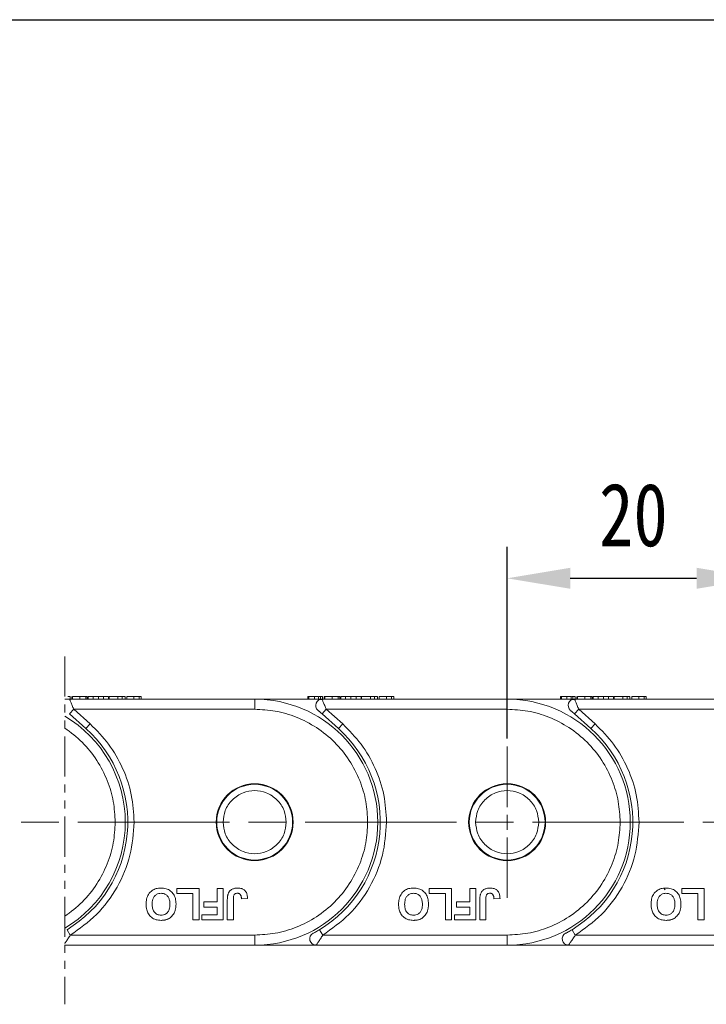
# Model space of a CAD drawing. Header units: millimetres. Extents: x 3075 to 3577, y -362 to -10.
# Tile 16 of 30: x 3411 to 3465, y -214 to -136. Entities that reach past the tile are written whole.
import ezdxf

# ---------------------------------------------------------------- set-up
doc = ezdxf.new("R2010")
doc.units = ezdxf.units.MM
for name, pattern in [('ACAD_ISO08W100', [36, 24, -3, 6, -3]), ('CENTER', [0.6, 0.375, -0.075, 0.075, -0.075]), ('PHANTOM2', [31.75, 15.875, -3.175, 3.175, -3.175, 3.175, -3.175])]:
    doc.linetypes.add(name, pattern=pattern)
doc.layers.add('中心线', color=1, linetype='CENTER', lineweight=25)
doc.styles.get("Standard").update_dxf_attribs({"font": '仿宋_GB2312.ttf', "width": 0.8})
doc.dimstyles.new('ISO-15', dxfattribs={"dimtxt": 5, "dimasz": 5, "dimexe": 2.5, "dimexo": 0.625, "dimgap": 2.5, "dimtad": 1, "dimdsep": 46, "dimtxsty": 'Standard', "dimcen": 2.5, "dimadec": 0, "dimazin": 0, "dimtfac": 1, "dimtmove": 0, "dimatfit": 3, "dimfxl": 0, "dimarcsym": 0})

# ---------------------------------------------------------------- blocks, each defined once
blk = doc.blocks.new('*D218')
at = {"color": 0, "lineweight": -2}
for p, q in [((3366.575, -135.947), (3538.716, -135.947)), ((3536.216, -140.947), (3536.216, -204.302)), ((3499.915, -209.302), (3538.716, -209.302))]:
    blk.add_line(p, q, dxfattribs=at)
at = {"color": 0, "lineweight": 9}
for points in [[(3535.383, -140.947), (3537.049, -140.947), (3536.216, -135.947)], [(3535.383, -204.302), (3537.049, -204.302), (3536.216, -209.302)]]:
    blk.add_solid(points, dxfattribs=at)
at = {"layer": 'Defpoints', "color": 0, "lineweight": 9}
for p in [(3365.95, -135.947), (3499.29, -209.302), (3536.216, -209.302)]:
    blk.add_point(p, dxfattribs=at)
at = {"color": 0, "lineweight": 9, "insert": (3531.216, -172.625), "char_height": 5, "attachment_point": 5, "rotation": 90}
blk.add_mtext('2R+19.5', dxfattribs=at)
blk = doc.blocks.new('*D220')
at = {"color": 0, "lineweight": -2}
for p, q in [((3449.29, -192.917), (3449.29, -177.721)), ((3469.29, -192.917), (3469.29, -177.721)), ((3454.29, -180.221), (3464.29, -180.221))]:
    blk.add_line(p, q, dxfattribs=at)
at = {"color": 0, "lineweight": 9}
for points in [[(3454.29, -179.387), (3454.29, -181.054), (3449.29, -180.221)], [(3464.29, -179.387), (3464.29, -181.054), (3469.29, -180.221)]]:
    blk.add_solid(points, dxfattribs=at)
at = {"layer": 'Defpoints', "color": 0, "lineweight": 9}
for p in [(3469.29, -180.221), (3449.29, -193.542), (3469.29, -193.542)]:
    blk.add_point(p, dxfattribs=at)
at = {"color": 0, "lineweight": 9, "insert": (3459.29, -175.221), "char_height": 5, "attachment_point": 5}
blk.add_mtext('20', dxfattribs=at)

msp = doc.modelspace()

# ---------------------------------------------------------------- linework, layer by layer
at = {"color": 3, "linetype": 'PHANTOM2', "lineweight": 9, "ltscale": 0.2}
msp.add_line((3414.24, -186.414), (3414.24, -213.988), dxfattribs=at)
at = {"color": 7, "linetype": 'Continuous', "lineweight": 15}
for p, q in [((3414.667, -189.802), (3414.667, -189.602)), ((3414.801, -189.602), (3414.801, -189.802)), ((3414.816, -189.602), (3414.801, -189.602)), ((3414.853, -189.602), (3414.853, -189.802)), ((3415.431, -189.602), (3415.431, -189.802)), ((3415.906, -189.802), (3415.906, -189.602)), ((3416.032, -189.602), (3416.032, -189.802)), ((3416.058, -189.602), (3416.053, -189.602)), ((3416.058, -189.602), (3416.058, -189.802)), ((3416.103, -189.602), (3416.103, -189.802)), ((3416.494, -189.602), (3416.103, -189.602)), ((3416.494, -189.602), (3416.494, -189.802)), ((3416.91, -189.602), (3416.494, -189.602)), ((3416.91, -189.802), (3416.91, -189.602)), ((3417.326, -189.602), (3416.91, -189.602)), ((3417.326, -189.602), (3417.326, -189.802)), ((3417.718, -189.602), (3417.326, -189.602)), ((3417.718, -189.602), (3417.718, -189.802)), ((3417.763, -189.602), (3417.763, -189.802)), ((3418.455, -189.602), (3417.763, -189.602)), ((3418.455, -189.602), (3418.455, -189.802)), ((3418.788, -189.602), (3418.455, -189.602)), ((3418.788, -189.602), (3418.788, -189.802)), ((3419.019, -189.602), (3418.788, -189.602)), ((3419.019, -189.602), (3419.019, -189.802)), ((3419.154, -189.802), (3419.154, -189.602)), ((3419.731, -189.602), (3419.731, -189.802)), ((3420.133, -189.602), (3420.133, -189.802)), ((3420.308, -189.602), (3420.308, -189.802)), ((3433.513, -189.602), (3433.513, -189.802)), ((3433.59, -189.602), (3433.59, -189.802)), ((3434.359, -189.602), (3434.026, -189.602)), ((3434.026, -189.602), (3434.026, -189.802)), ((3434.359, -189.602), (3434.359, -189.802)), ((3434.492, -189.602), (3434.492, -189.802)), ((3434.667, -189.802), (3434.667, -189.602)), ((3434.801, -189.602), (3434.801, -189.802)), ((3434.816, -189.602), (3434.801, -189.602)), ((3434.853, -189.602), (3434.853, -189.802)), ((3435.431, -189.602), (3435.431, -189.802)), ((3435.906, -189.802), (3435.906, -189.602)), ((3436.032, -189.602), (3436.032, -189.802)), ((3436.058, -189.602), (3436.053, -189.602)), ((3436.058, -189.602), (3436.058, -189.802)), ((3436.103, -189.602), (3436.103, -189.802)), ((3436.494, -189.602), (3436.103, -189.602)), ((3436.494, -189.602), (3436.494, -189.802)), ((3436.91, -189.602), (3436.494, -189.602)), ((3436.91, -189.802), (3436.91, -189.602)), ((3437.326, -189.602), (3436.91, -189.602)), ((3437.326, -189.602), (3437.326, -189.802)), ((3437.718, -189.602), (3437.326, -189.602)), ((3437.718, -189.602), (3437.718, -189.802)), ((3437.763, -189.602), (3437.763, -189.802)), ((3438.455, -189.602), (3437.763, -189.602)), ((3438.455, -189.602), (3438.455, -189.802)), ((3438.788, -189.602), (3438.455, -189.602)), ((3438.788, -189.602), (3438.788, -189.802)), ((3439.019, -189.602), (3438.788, -189.602)), ((3439.019, -189.602), (3439.019, -189.802)), ((3439.154, -189.802), (3439.154, -189.602)), ((3439.731, -189.602), (3439.731, -189.802)), ((3440.133, -189.602), (3440.133, -189.802)), ((3440.308, -189.602), (3440.308, -189.802)), ((3453.513, -189.602), (3453.513, -189.802)), ((3453.59, -189.602), (3453.59, -189.802)), ((3454.026, -189.602), (3454.026, -189.802)), ((3454.359, -189.602), (3454.026, -189.602)), ((3454.359, -189.602), (3454.359, -189.802)), ((3454.492, -189.602), (3454.492, -189.802)), ((3454.667, -189.802), (3454.667, -189.602)), ((3454.801, -189.602), (3454.801, -189.802)), ((3454.816, -189.602), (3454.801, -189.602)), ((3454.853, -189.602), (3454.853, -189.802)), ((3455.431, -189.602), (3455.431, -189.802)), ((3455.906, -189.802), (3455.906, -189.602)), ((3456.032, -189.602), (3456.032, -189.802)), ((3456.058, -189.602), (3456.053, -189.602)), ((3456.058, -189.602), (3456.058, -189.802)), ((3456.103, -189.602), (3456.103, -189.802)), ((3456.494, -189.602), (3456.103, -189.602)), ((3456.494, -189.602), (3456.494, -189.802)), ((3456.91, -189.602), (3456.494, -189.602)), ((3456.91, -189.802), (3456.91, -189.602)), ((3457.326, -189.602), (3456.91, -189.602)), ((3457.326, -189.602), (3457.326, -189.802)), ((3457.718, -189.602), (3457.326, -189.602)), ((3457.718, -189.602), (3457.718, -189.802)), ((3457.763, -189.602), (3457.763, -189.802)), ((3458.455, -189.602), (3457.763, -189.602)), ((3458.455, -189.602), (3458.455, -189.802)), ((3458.788, -189.602), (3458.455, -189.602)), ((3458.788, -189.602), (3458.788, -189.802)), ((3459.019, -189.602), (3458.788, -189.602)), ((3459.019, -189.602), (3459.019, -189.802)), ((3459.154, -189.802), (3459.154, -189.602)), ((3459.731, -189.602), (3459.731, -189.802)), ((3460.133, -189.602), (3460.133, -189.802)), ((3460.308, -189.602), (3460.308, -189.802)), ((3414.626, -189.802), (3414.24, -189.802)), ((3429.29, -189.802), (3414.626, -189.802)), ((3429.29, -189.802), (3429.29, -190.602)), ((3434.626, -189.802), (3429.29, -189.802)), ((3434.632, -189.817), (3434.501, -189.818)), ((3449.29, -189.802), (3434.626, -189.802)), ((3449.29, -189.802), (3449.29, -190.602)), ((3454.626, -189.802), (3449.29, -189.802)), ((3454.632, -189.817), (3454.501, -189.818)), ((3469.29, -189.802), (3454.626, -189.802)), ((3414.627, -190.974), (3414.961, -190.602)), ((3414.627, -190.974), (3415.929, -192.14)), ((3414.961, -190.602), (3416.262, -191.768)), ((3414.961, -190.602), (3429.29, -190.602)), ((3434.627, -190.974), (3434.961, -190.602)), ((3434.627, -190.974), (3435.929, -192.14)), ((3434.961, -190.602), (3436.262, -191.768)), ((3434.961, -190.602), (3449.29, -190.602)), ((3454.627, -190.974), (3454.961, -190.602)), ((3454.627, -190.974), (3455.929, -192.14)), ((3454.961, -190.602), (3456.262, -191.768)), ((3454.961, -190.602), (3469.29, -190.602)), ((3416.262, -191.768), (3415.929, -192.14)), ((3436.262, -191.768), (3435.929, -192.14)), ((3456.262, -191.768), (3455.929, -192.14)), ((3423.121, -204.802), (3424.884, -204.802)), ((3423.121, -205.218), (3423.121, -204.802)), ((3424.404, -205.218), (3423.121, -205.218)), ((3424.404, -207.302), (3424.404, -205.218)), ((3424.884, -204.802), (3424.884, -207.302)), ((3426.324, -204.802), (3426.805, -204.802)), ((3426.324, -205.859), (3426.324, -204.802)), ((3426.805, -204.802), (3426.805, -207.302)), ((3443.121, -204.802), (3444.884, -204.802)), ((3443.121, -205.218), (3443.121, -204.802)), ((3444.404, -205.218), (3443.121, -205.218)), ((3444.404, -207.302), (3444.404, -205.218)), ((3444.884, -204.802), (3444.884, -207.302)), ((3446.324, -204.802), (3446.805, -204.802)), ((3446.324, -205.859), (3446.324, -204.802)), ((3446.805, -204.802), (3446.805, -207.302)), ((3461.694, -204.793), (3461.801, -204.924)), ((3463.121, -204.802), (3464.884, -204.802)), ((3463.121, -205.218), (3463.121, -204.802)), ((3464.404, -205.218), (3463.121, -205.218)), ((3464.404, -207.302), (3464.404, -205.218)), ((3464.884, -204.802), (3464.884, -207.302)), ((3425.267, -206.276), (3425.267, -205.859)), ((3425.267, -205.859), (3426.324, -205.859)), ((3427.124, -207.302), (3427.124, -205.726)), ((3427.604, -205.684), (3427.604, -207.302)), ((3428.245, -205.635), (3428.726, -205.603)), ((3445.267, -205.859), (3446.324, -205.859)), ((3445.267, -206.276), (3445.267, -205.859)), ((3447.124, -207.302), (3447.124, -205.726)), ((3447.604, -205.684), (3447.604, -207.302)), ((3448.245, -205.635), (3448.726, -205.603)), ((3426.324, -206.276), (3425.267, -206.276)), ((3426.324, -206.885), (3426.324, -206.276)), ((3446.324, -206.276), (3445.267, -206.276)), ((3446.324, -206.885), (3446.324, -206.276)), ((3424.884, -207.302), (3424.404, -207.302)), ((3425.106, -207.302), (3425.106, -206.885)), ((3425.106, -206.885), (3426.324, -206.885)), ((3426.805, -207.302), (3425.106, -207.302)), ((3427.604, -207.302), (3427.124, -207.302)), ((3444.884, -207.302), (3444.404, -207.302)), ((3445.106, -206.885), (3446.324, -206.885)), ((3445.106, -207.302), (3445.106, -206.885)), ((3446.805, -207.302), (3445.106, -207.302)), ((3447.604, -207.302), (3447.124, -207.302)), ((3464.884, -207.302), (3464.404, -207.302)), ((3414.685, -208.502), (3414.427, -208.074)), ((3434.685, -208.502), (3434.427, -208.074)), ((3454.685, -208.502), (3454.427, -208.074)), ((3429.29, -208.502), (3414.685, -208.502)), ((3429.29, -209.302), (3429.29, -208.502)), ((3449.29, -208.502), (3434.685, -208.502)), ((3449.29, -209.302), (3449.29, -208.502)), ((3469.29, -208.502), (3454.685, -208.502)), ((3414.24, -209.302), (3429.29, -209.302)), ((3429.29, -209.302), (3434.152, -209.302)), ((3434.152, -209.302), (3449.29, -209.302)), ((3449.29, -209.302), (3454.152, -209.302)), ((3454.152, -209.302), (3469.29, -209.302))]:
    msp.add_line(p, q, dxfattribs=at)
for centre, radius in [((3429.29, -199.552), 3.05), ((3429.29, -199.552), 3), ((3449.29, -199.552), 3.05), ((3449.29, -199.552), 3)]:
    msp.add_circle(centre, radius, dxfattribs=at)
for centre, radius, start, end in [((3429.29, -199.552), 9.75, 270, 90), ((3434.626, -190.302), 0.5, 90, 228.15), ((3449.29, -199.552), 9.75, 270, 90), ((3454.626, -190.302), 0.5, 90, 228.15), ((3409.29, -199.552), 9.75, 300.5109, 59.4891), ((3409.29, -199.552), 9.95, 301.07867, 48.15), ((3429.29, -199.552), 9.95, 301.07867, 48.15), ((3449.29, -199.552), 9.95, 301.07867, 48.15), ((3434.152, -208.802), 0.5, 117.72786, 270), ((3454.152, -208.802), 0.5, 117.72786, 270)]:
    msp.add_arc(centre, radius, start, end, dxfattribs=at)
for points, knots in [([(3414.667, -189.602), (3414.666, -189.602), (3414.664, -189.602), (3414.646, -189.602), (3414.619, -189.602), (3414.591, -189.602), (3414.552, -189.602), (3414.512, -189.602), (3414.492, -189.602)], [0, 0, 0, 0, 0.239045, 0.479189, 0.606249, 0.73402, 0.865685, 1, 1, 1, 1]), ([(3415.431, -189.602), (3415.364, -189.602), (3415.24, -189.602), (3415.081, -189.602), (3414.964, -189.602), (3414.883, -189.602), (3414.863, -189.602), (3414.853, -189.602)], [0, 0, 0, 0, 0.219903, 0.401483, 0.582484, 0.790929, 1, 1, 1, 1]), ([(3415.906, -189.602), (3415.887, -189.602), (3415.847, -189.602), (3415.776, -189.602), (3415.698, -189.602), (3415.615, -189.602), (3415.525, -189.602), (3415.463, -189.602), (3415.431, -189.602)], [0, 0, 0, 0, 0.177376, 0.35832, 0.511584, 0.66939, 0.832541, 1, 1, 1, 1]), ([(3416.032, -189.602), (3416.031, -189.602), (3416.03, -189.602), (3416.021, -189.602), (3416.007, -189.602), (3415.986, -189.602), (3415.955, -189.602), (3415.923, -189.602), (3415.906, -189.602)], [0, 0, 0, 0, 0.164091, 0.329194, 0.461325, 0.594454, 0.795732, 1, 1, 1, 1]), ([(3419.731, -189.602), (3419.662, -189.602), (3419.532, -189.602), (3419.378, -189.602), (3419.252, -189.602), (3419.165, -189.602), (3419.158, -189.602), (3419.154, -189.602)], [0, 0, 0, 0, 0.154712, 0.295547, 0.420761, 0.630514, 1, 1, 1, 1]), ([(3420.133, -189.602), (3420.113, -189.602), (3420.072, -189.602), (3419.997, -189.602), (3419.914, -189.602), (3419.841, -189.602), (3419.779, -189.602), (3419.747, -189.602), (3419.731, -189.602)], [0, 0, 0, 0, 0.2065585, 0.420423, 0.6036233, 0.7939578, 0.8966075, 1, 1, 1, 1]), ([(3420.308, -189.602), (3420.307, -189.602), (3420.305, -189.602), (3420.287, -189.602), (3420.261, -189.602), (3420.232, -189.602), (3420.193, -189.602), (3420.153, -189.602), (3420.133, -189.602)], [0, 0, 0, 0, 0.2383707, 0.4778187, 0.6052177, 0.7333115, 0.865299, 1, 1, 1, 1]), ([(3433.686, -189.602), (3433.662, -189.602), (3433.611, -189.602), (3433.569, -189.602), (3433.54, -189.602), (3433.524, -189.602), (3433.514, -189.602), (3433.513, -189.602), (3433.513, -189.602)], [0, 0, 0, 0, 0.171443, 0.347826, 0.508794, 0.670915, 0.83526, 1, 1, 1, 1]), ([(3434.026, -189.602), (3433.98, -189.602), (3433.895, -189.602), (3433.747, -189.602), (3433.643, -189.602), (3433.59, -189.602)], [0, 0, 0, 0, 0.367019, 0.679786, 1, 1, 1, 1]), ([(3434.492, -189.602), (3434.473, -189.602), (3434.446, -189.602), (3434.411, -189.602), (3434.401, -189.602)], [0, 0, 0, 0, 0.731068, 1, 1, 1, 1]), ([(3434.667, -189.602), (3434.666, -189.602), (3434.664, -189.602), (3434.646, -189.602), (3434.619, -189.602), (3434.591, -189.602), (3434.552, -189.602), (3434.512, -189.602), (3434.492, -189.602)], [0, 0, 0, 0, 0.239045, 0.479189, 0.606249, 0.73402, 0.865685, 1, 1, 1, 1]), ([(3435.431, -189.602), (3435.364, -189.602), (3435.24, -189.602), (3435.081, -189.602), (3434.964, -189.602), (3434.883, -189.602), (3434.863, -189.602), (3434.853, -189.602)], [0, 0, 0, 0, 0.219903, 0.401483, 0.582484, 0.790929, 1, 1, 1, 1]), ([(3435.906, -189.602), (3435.887, -189.602), (3435.847, -189.602), (3435.776, -189.602), (3435.698, -189.602), (3435.615, -189.602), (3435.525, -189.602), (3435.463, -189.602), (3435.431, -189.602)], [0, 0, 0, 0, 0.177376, 0.35832, 0.511584, 0.66939, 0.832541, 1, 1, 1, 1]), ([(3436.032, -189.602), (3436.031, -189.602), (3436.03, -189.602), (3436.021, -189.602), (3436.007, -189.602), (3435.986, -189.602), (3435.955, -189.602), (3435.923, -189.602), (3435.906, -189.602)], [0, 0, 0, 0, 0.164091, 0.329194, 0.461325, 0.594454, 0.795732, 1, 1, 1, 1]), ([(3439.731, -189.602), (3439.662, -189.602), (3439.532, -189.602), (3439.378, -189.602), (3439.252, -189.602), (3439.165, -189.602), (3439.158, -189.602), (3439.154, -189.602)], [0, 0, 0, 0, 0.154712, 0.295547, 0.420761, 0.630514, 1, 1, 1, 1]), ([(3440.133, -189.602), (3440.113, -189.602), (3440.072, -189.602), (3439.997, -189.602), (3439.914, -189.602), (3439.841, -189.602), (3439.779, -189.602), (3439.747, -189.602), (3439.731, -189.602)], [0, 0, 0, 0, 0.2065585, 0.420423, 0.6036233, 0.7939578, 0.8966075, 1, 1, 1, 1]), ([(3440.308, -189.602), (3440.307, -189.602), (3440.305, -189.602), (3440.287, -189.602), (3440.261, -189.602), (3440.232, -189.602), (3440.193, -189.602), (3440.153, -189.602), (3440.133, -189.602)], [0, 0, 0, 0, 0.2383707, 0.4778187, 0.6052177, 0.7333115, 0.865299, 1, 1, 1, 1]), ([(3453.686, -189.602), (3453.662, -189.602), (3453.611, -189.602), (3453.569, -189.602), (3453.54, -189.602), (3453.524, -189.602), (3453.514, -189.602), (3453.513, -189.602), (3453.513, -189.602)], [0, 0, 0, 0, 0.171443, 0.347826, 0.508794, 0.670915, 0.83526, 1, 1, 1, 1]), ([(3454.026, -189.602), (3453.98, -189.602), (3453.895, -189.602), (3453.747, -189.602), (3453.643, -189.602), (3453.59, -189.602)], [0, 0, 0, 0, 0.367019, 0.679786, 1, 1, 1, 1]), ([(3454.492, -189.602), (3454.473, -189.602), (3454.446, -189.602), (3454.411, -189.602), (3454.401, -189.602)], [0, 0, 0, 0, 0.731068, 1, 1, 1, 1]), ([(3454.667, -189.602), (3454.666, -189.602), (3454.664, -189.602), (3454.646, -189.602), (3454.619, -189.602), (3454.591, -189.602), (3454.552, -189.602), (3454.512, -189.602), (3454.492, -189.602)], [0, 0, 0, 0, 0.239045, 0.479189, 0.606249, 0.73402, 0.865685, 1, 1, 1, 1]), ([(3455.431, -189.602), (3455.364, -189.602), (3455.24, -189.602), (3455.081, -189.602), (3454.964, -189.602), (3454.883, -189.602), (3454.863, -189.602), (3454.853, -189.602)], [0, 0, 0, 0, 0.219903, 0.401483, 0.582484, 0.790929, 1, 1, 1, 1]), ([(3455.906, -189.602), (3455.887, -189.602), (3455.847, -189.602), (3455.776, -189.602), (3455.698, -189.602), (3455.615, -189.602), (3455.525, -189.602), (3455.463, -189.602), (3455.431, -189.602)], [0, 0, 0, 0, 0.177376, 0.35832, 0.511584, 0.66939, 0.832541, 1, 1, 1, 1]), ([(3456.032, -189.602), (3456.031, -189.602), (3456.03, -189.602), (3456.021, -189.602), (3456.007, -189.602), (3455.986, -189.602), (3455.955, -189.602), (3455.923, -189.602), (3455.906, -189.602)], [0, 0, 0, 0, 0.164091, 0.329194, 0.461325, 0.594454, 0.795732, 1, 1, 1, 1]), ([(3459.731, -189.602), (3459.662, -189.602), (3459.532, -189.602), (3459.378, -189.602), (3459.252, -189.602), (3459.165, -189.602), (3459.158, -189.602), (3459.154, -189.602)], [0, 0, 0, 0, 0.154712, 0.295547, 0.420761, 0.630514, 1, 1, 1, 1]), ([(3460.133, -189.602), (3460.113, -189.602), (3460.072, -189.602), (3459.997, -189.602), (3459.914, -189.602), (3459.841, -189.602), (3459.779, -189.602), (3459.747, -189.602), (3459.731, -189.602)], [0, 0, 0, 0, 0.2065585, 0.420423, 0.6036233, 0.7939578, 0.8966075, 1, 1, 1, 1]), ([(3460.308, -189.602), (3460.307, -189.602), (3460.305, -189.602), (3460.287, -189.602), (3460.261, -189.602), (3460.232, -189.602), (3460.193, -189.602), (3460.153, -189.602), (3460.133, -189.602)], [0, 0, 0, 0, 0.2383707, 0.4778187, 0.6052177, 0.7333115, 0.865299, 1, 1, 1, 1]), ([(3414.632, -189.817), (3414.637, -189.829), (3414.648, -189.855), (3414.68, -189.93), (3414.737, -190.068), (3414.832, -190.295), (3414.919, -190.502), (3414.961, -190.602)], [0, 0, 0, 0, 0.132525, 0.273162, 0.419796, 0.718424, 1, 1, 1, 1]), ([(3434.626, -189.802), (3434.626, -189.802), (3434.626, -189.802), (3434.632, -189.816), (3434.632, -189.817)], [0, 0, 0, 0, 0.979106, 1, 1, 1, 1]), ([(3434.632, -189.817), (3434.637, -189.829), (3434.648, -189.855), (3434.68, -189.93), (3434.737, -190.068), (3434.832, -190.295), (3434.919, -190.502), (3434.961, -190.602)], [0, 0, 0, 0, 0.132525, 0.273162, 0.419796, 0.718424, 1, 1, 1, 1]), ([(3454.626, -189.802), (3454.626, -189.802), (3454.626, -189.802), (3454.632, -189.816), (3454.632, -189.817)], [0, 0, 0, 0, 0.979106, 1, 1, 1, 1]), ([(3454.632, -189.817), (3454.637, -189.829), (3454.648, -189.855), (3454.68, -189.93), (3454.737, -190.068), (3454.832, -190.295), (3454.919, -190.502), (3454.961, -190.602)], [0, 0, 0, 0, 0.132525, 0.273162, 0.419796, 0.718424, 1, 1, 1, 1]), ([(3438.24, -199.552), (3438.211, -199.006), (3438.151, -197.881), (3437.653, -196.213), (3436.828, -194.609), (3435.664, -193.178), (3434.233, -192.014), (3432.629, -191.189), (3430.961, -190.691), (3429.836, -190.631), (3429.29, -190.602)], [0, 0, 0, 0, 0.116516, 0.240011, 0.368641, 0.5, 0.631359, 0.759989, 0.883484, 1, 1, 1, 1]), ([(3434.292, -190.674), (3434.293, -190.675), (3434.296, -190.677), (3434.315, -190.695), (3434.346, -190.723), (3434.407, -190.777), (3434.503, -190.863), (3434.585, -190.937), (3434.627, -190.974)], [0, 0, 0, 0, 0.09517, 0.195508, 0.310112, 0.437792, 0.718545, 1, 1, 1, 1]), ([(3458.24, -199.552), (3458.211, -199.006), (3458.151, -197.881), (3457.653, -196.213), (3456.828, -194.609), (3455.664, -193.178), (3454.233, -192.014), (3452.629, -191.189), (3450.961, -190.691), (3449.836, -190.631), (3449.29, -190.602)], [0, 0, 0, 0, 0.116516, 0.240011, 0.368641, 0.5, 0.631359, 0.759989, 0.883484, 1, 1, 1, 1]), ([(3454.292, -190.674), (3454.293, -190.675), (3454.296, -190.677), (3454.315, -190.695), (3454.346, -190.723), (3454.407, -190.777), (3454.503, -190.863), (3454.585, -190.937), (3454.627, -190.974)], [0, 0, 0, 0, 0.09517, 0.195508, 0.310112, 0.437792, 0.718545, 1, 1, 1, 1]), ([(3416.262, -191.768), (3416.773, -192.283), (3417.805, -193.325), (3418.894, -195.261), (3419.609, -197.364), (3419.697, -198.828), (3419.74, -199.552)], [0, 0, 0, 0, 0.247221, 0.5, 0.752779, 1, 1, 1, 1]), ([(3436.262, -191.768), (3436.773, -192.283), (3437.805, -193.325), (3438.894, -195.261), (3439.609, -197.364), (3439.697, -198.828), (3439.74, -199.552)], [0, 0, 0, 0, 0.247221, 0.5, 0.752779, 1, 1, 1, 1]), ([(3456.262, -191.768), (3456.773, -192.283), (3457.805, -193.325), (3458.894, -195.261), (3459.609, -197.364), (3459.697, -198.828), (3459.74, -199.552)], [0, 0, 0, 0, 0.247221, 0.5, 0.752779, 1, 1, 1, 1]), ([(3418.24, -199.552), (3418.211, -199.006), (3418.151, -197.881), (3417.653, -196.213), (3416.828, -194.609), (3415.677, -193.195), (3414.736, -192.424), (3414.24, -192.095)], [0, 0, 0, 0, 0.116516, 0.2400113, 0.3686408, 0.5, 0.6268814, 0.6268814, 0.6268814, 0.6268814]), ([(3426.79, -199.552), (3426.824, -199.237), (3426.876, -198.752), (3427.187, -198.169), (3427.51, -197.772), (3427.908, -197.447), (3428.49, -197.145), (3429.29, -196.991), (3430.09, -197.145), (3430.673, -197.447), (3431.071, -197.772), (3431.394, -198.169), (3431.705, -198.752), (3431.757, -199.237), (3431.79, -199.552)], [0, 0, 0, 0, 0.119721, 0.184895, 0.25, 0.315174, 0.380279, 0.5, 0.619721, 0.684895, 0.75, 0.815174, 0.880279, 1, 1, 1, 1]), ([(3446.79, -199.552), (3446.824, -199.237), (3446.876, -198.752), (3447.187, -198.169), (3447.51, -197.772), (3447.908, -197.447), (3448.49, -197.145), (3449.29, -196.991), (3450.09, -197.145), (3450.673, -197.447), (3451.071, -197.772), (3451.394, -198.169), (3451.705, -198.752), (3451.757, -199.237), (3451.79, -199.552)], [0, 0, 0, 0, 0.119721, 0.184895, 0.25, 0.315174, 0.380279, 0.5, 0.619721, 0.684895, 0.75, 0.815174, 0.880279, 1, 1, 1, 1]), ([(3414.24, -207.008), (3414.736, -206.68), (3415.677, -205.909), (3416.828, -204.494), (3417.653, -202.89), (3418.151, -201.222), (3418.211, -200.098), (3418.24, -199.552)], [0.3731186, 0.3731186, 0.3731186, 0.3731186, 0.5, 0.6313592, 0.7599887, 0.883484, 1, 1, 1, 1]), ([(3419.74, -199.552), (3419.676, -200.433), (3419.545, -202.225), (3418.48, -204.743), (3416.873, -206.955), (3415.406, -207.992), (3414.685, -208.502)], [0, 0, 0, 0, 0.245823, 0.5, 0.754177, 1, 1, 1, 1]), ([(3431.79, -199.552), (3431.757, -199.866), (3431.705, -200.352), (3431.393, -200.934), (3431.07, -201.332), (3430.673, -201.657), (3430.09, -201.958), (3429.29, -202.112), (3428.49, -201.958), (3427.908, -201.657), (3427.51, -201.331), (3427.187, -200.934), (3426.876, -200.351), (3426.824, -199.866), (3426.79, -199.552)], [0, 0, 0, 0, 0.119721, 0.184895, 0.25, 0.315174, 0.380279, 0.5, 0.619721, 0.684895, 0.75, 0.815174, 0.880279, 1, 1, 1, 1]), ([(3429.29, -208.502), (3429.836, -208.473), (3430.961, -208.413), (3432.629, -207.915), (3434.233, -207.089), (3435.664, -205.925), (3436.828, -204.494), (3437.653, -202.89), (3438.151, -201.222), (3438.211, -200.098), (3438.24, -199.552)], [0, 0, 0, 0, 0.116516, 0.240011, 0.368641, 0.5, 0.631359, 0.759989, 0.883484, 1, 1, 1, 1]), ([(3439.74, -199.552), (3439.676, -200.433), (3439.545, -202.225), (3438.48, -204.743), (3436.873, -206.955), (3435.406, -207.992), (3434.685, -208.502)], [0, 0, 0, 0, 0.245823, 0.5, 0.754177, 1, 1, 1, 1]), ([(3451.79, -199.552), (3451.757, -199.866), (3451.705, -200.352), (3451.393, -200.934), (3451.07, -201.332), (3450.673, -201.657), (3450.09, -201.958), (3449.29, -202.112), (3448.49, -201.958), (3447.908, -201.657), (3447.51, -201.331), (3447.187, -200.934), (3446.876, -200.351), (3446.824, -199.866), (3446.79, -199.552)], [0, 0, 0, 0, 0.119721, 0.184895, 0.25, 0.315174, 0.380279, 0.5, 0.619721, 0.684895, 0.75, 0.815174, 0.880279, 1, 1, 1, 1]), ([(3449.29, -208.502), (3449.836, -208.473), (3450.961, -208.413), (3452.629, -207.915), (3454.233, -207.089), (3455.664, -205.925), (3456.828, -204.494), (3457.653, -202.89), (3458.151, -201.222), (3458.211, -200.098), (3458.24, -199.552)], [0, 0, 0, 0, 0.116516, 0.240011, 0.368641, 0.5, 0.631359, 0.759989, 0.883484, 1, 1, 1, 1]), ([(3459.74, -199.552), (3459.676, -200.433), (3459.545, -202.225), (3458.48, -204.743), (3456.873, -206.955), (3455.406, -207.992), (3454.685, -208.502)], [0, 0, 0, 0, 0.245823, 0.5, 0.754177, 1, 1, 1, 1]), ([(3420.688, -206.048), (3420.694, -205.914), (3420.708, -205.644), (3420.861, -205.257), (3421.135, -204.966), (3421.491, -204.794), (3421.739, -204.778), (3421.87, -204.77)], [0, 0, 0, 0, 0.204609, 0.411109, 0.621842, 0.801311, 1, 1, 1, 1]), ([(3421.169, -206.06), (3421.176, -205.925), (3421.187, -205.71), (3421.317, -205.443), (3421.487, -205.283), (3421.683, -205.197), (3421.814, -205.19), (3421.871, -205.186)], [0, 0, 0, 0, 0.319264, 0.504624, 0.690858, 0.864593, 1, 1, 1, 1]), ([(3421.87, -204.77), (3422.005, -204.778), (3422.277, -204.796), (3422.632, -204.98), (3422.882, -205.261), (3423.036, -205.62), (3423.051, -205.888), (3423.06, -206.037)], [0, 0, 0, 0, 0.205416, 0.413489, 0.592452, 0.772931, 1, 1, 1, 1]), ([(3421.871, -205.186), (3421.962, -205.195), (3422.126, -205.21), (3422.329, -205.342), (3422.472, -205.514), (3422.565, -205.759), (3422.574, -205.944), (3422.579, -206.053)], [0, 0, 0, 0, 0.213943, 0.387352, 0.56015, 0.741367, 1, 1, 1, 1]), ([(3427.178, -205.25), (3427.205, -205.188), (3427.265, -205.051), (3427.435, -204.892), (3427.675, -204.784), (3427.853, -204.775), (3427.954, -204.77)], [0, 0, 0, 0, 0.206429, 0.456722, 0.693973, 1, 1, 1, 1]), ([(3427.604, -205.684), (3427.606, -205.622), (3427.609, -205.498), (3427.632, -205.344), (3427.7, -205.249), (3427.778, -205.203), (3427.856, -205.188), (3427.908, -205.187), (3427.923, -205.186)], [0, 0, 0, 0, 0.272224, 0.546623, 0.659126, 0.771081, 0.934792, 1, 1, 1, 1]), ([(3427.923, -205.186), (3427.943, -205.187), (3427.985, -205.188), (3428.039, -205.204), (3428.085, -205.226), (3428.122, -205.252), (3428.154, -205.286), (3428.171, -205.311), (3428.18, -205.324)], [0, 0, 0, 0, 0.199415, 0.404779, 0.549305, 0.697938, 0.847272, 1, 1, 1, 1]), ([(3427.954, -204.77), (3428.058, -204.777), (3428.236, -204.788), (3428.462, -204.907), (3428.618, -205.082), (3428.712, -205.324), (3428.721, -205.506), (3428.726, -205.603)], [0, 0, 0, 0, 0.24093, 0.409491, 0.578642, 0.775105, 1, 1, 1, 1]), ([(3440.688, -206.048), (3440.694, -205.914), (3440.708, -205.644), (3440.861, -205.257), (3441.135, -204.966), (3441.491, -204.794), (3441.739, -204.778), (3441.87, -204.77)], [0, 0, 0, 0, 0.204609, 0.411109, 0.621842, 0.801311, 1, 1, 1, 1]), ([(3441.169, -206.06), (3441.176, -205.925), (3441.187, -205.71), (3441.317, -205.443), (3441.487, -205.283), (3441.683, -205.197), (3441.814, -205.19), (3441.871, -205.186)], [0, 0, 0, 0, 0.3192639, 0.5046241, 0.6908579, 0.8645927, 1, 1, 1, 1]), ([(3441.87, -204.77), (3442.005, -204.778), (3442.277, -204.796), (3442.632, -204.98), (3442.882, -205.261), (3443.036, -205.62), (3443.051, -205.888), (3443.06, -206.037)], [0, 0, 0, 0, 0.205416, 0.413489, 0.592452, 0.772931, 1, 1, 1, 1]), ([(3441.871, -205.186), (3441.962, -205.195), (3442.126, -205.21), (3442.329, -205.342), (3442.472, -205.514), (3442.565, -205.759), (3442.574, -205.944), (3442.579, -206.053)], [0, 0, 0, 0, 0.213943, 0.387352, 0.56015, 0.741367, 1, 1, 1, 1]), ([(3447.178, -205.25), (3447.205, -205.188), (3447.265, -205.051), (3447.435, -204.892), (3447.675, -204.784), (3447.853, -204.775), (3447.954, -204.77)], [0, 0, 0, 0, 0.206429, 0.456722, 0.693973, 1, 1, 1, 1]), ([(3447.604, -205.684), (3447.606, -205.622), (3447.609, -205.498), (3447.632, -205.344), (3447.7, -205.249), (3447.778, -205.203), (3447.856, -205.188), (3447.908, -205.187), (3447.923, -205.186)], [0, 0, 0, 0, 0.272224, 0.546623, 0.659126, 0.771081, 0.934792, 1, 1, 1, 1]), ([(3447.923, -205.186), (3447.943, -205.187), (3447.985, -205.188), (3448.039, -205.204), (3448.085, -205.226), (3448.122, -205.252), (3448.154, -205.286), (3448.171, -205.311), (3448.18, -205.324)], [0, 0, 0, 0, 0.199415, 0.404779, 0.549305, 0.697938, 0.847272, 1, 1, 1, 1]), ([(3447.954, -204.77), (3448.058, -204.777), (3448.236, -204.788), (3448.462, -204.907), (3448.618, -205.082), (3448.712, -205.324), (3448.721, -205.506), (3448.726, -205.603)], [0, 0, 0, 0, 0.2409298, 0.4094913, 0.5786421, 0.7751051, 1, 1, 1, 1]), ([(3460.688, -206.048), (3460.694, -205.914), (3460.708, -205.644), (3460.861, -205.257), (3461.135, -204.966), (3461.491, -204.794), (3461.739, -204.778), (3461.87, -204.77)], [0, 0, 0, 0, 0.204609, 0.411109, 0.621842, 0.801311, 1, 1, 1, 1]), ([(3461.169, -206.06), (3461.176, -205.925), (3461.187, -205.71), (3461.317, -205.443), (3461.487, -205.283), (3461.683, -205.197), (3461.814, -205.19), (3461.871, -205.186)], [0, 0, 0, 0, 0.319264, 0.504624, 0.690858, 0.864593, 1, 1, 1, 1]), ([(3461.87, -204.77), (3462.005, -204.778), (3462.277, -204.796), (3462.632, -204.98), (3462.882, -205.261), (3463.036, -205.62), (3463.051, -205.888), (3463.06, -206.037)], [0, 0, 0, 0, 0.205416, 0.413489, 0.592452, 0.772931, 1, 1, 1, 1]), ([(3461.871, -205.186), (3461.962, -205.195), (3462.126, -205.21), (3462.329, -205.342), (3462.472, -205.514), (3462.565, -205.759), (3462.574, -205.944), (3462.579, -206.053)], [0, 0, 0, 0, 0.213943, 0.387352, 0.56015, 0.741367, 1, 1, 1, 1]), ([(3427.124, -205.726), (3427.124, -205.692), (3427.125, -205.626), (3427.129, -205.536), (3427.136, -205.456), (3427.146, -205.387), (3427.158, -205.318), (3427.171, -205.273), (3427.178, -205.25)], [0, 0, 0, 0, 0.20827, 0.416707, 0.561481, 0.706573, 0.852825, 1, 1, 1, 1]), ([(3428.18, -205.324), (3428.19, -205.344), (3428.21, -205.384), (3428.225, -205.442), (3428.233, -205.495), (3428.239, -205.542), (3428.243, -205.588), (3428.245, -205.619), (3428.245, -205.635)], [0, 0, 0, 0, 0.205288, 0.416473, 0.561717, 0.70725, 0.853541, 1, 1, 1, 1]), ([(3447.124, -205.726), (3447.124, -205.692), (3447.125, -205.626), (3447.129, -205.536), (3447.136, -205.456), (3447.146, -205.387), (3447.158, -205.318), (3447.171, -205.273), (3447.178, -205.25)], [0, 0, 0, 0, 0.20827, 0.416707, 0.561481, 0.706573, 0.852825, 1, 1, 1, 1]), ([(3448.18, -205.324), (3448.19, -205.344), (3448.21, -205.384), (3448.225, -205.442), (3448.233, -205.495), (3448.239, -205.542), (3448.243, -205.588), (3448.245, -205.619), (3448.245, -205.635)], [0, 0, 0, 0, 0.205288, 0.416473, 0.561717, 0.70725, 0.853541, 1, 1, 1, 1]), ([(3421.877, -207.334), (3421.742, -207.325), (3421.471, -207.307), (3421.114, -207.118), (3420.863, -206.832), (3420.71, -206.467), (3420.696, -206.198), (3420.688, -206.048)], [0, 0, 0, 0, 0.203933, 0.41017, 0.593215, 0.773531, 1, 1, 1, 1]), ([(3421.871, -206.917), (3421.769, -206.908), (3421.596, -206.891), (3421.391, -206.752), (3421.248, -206.563), (3421.178, -206.32), (3421.172, -206.143), (3421.169, -206.06)], [0, 0, 0, 0, 0.241919, 0.409044, 0.576174, 0.800887, 1, 1, 1, 1]), ([(3422.579, -206.053), (3422.572, -206.189), (3422.561, -206.401), (3422.433, -206.664), (3422.268, -206.819), (3422.07, -206.906), (3421.935, -206.913), (3421.871, -206.917)], [0, 0, 0, 0, 0.319417, 0.499226, 0.680002, 0.847806, 1, 1, 1, 1]), ([(3422.948, -206.672), (3422.918, -206.732), (3422.858, -206.852), (3422.699, -207.049), (3422.538, -207.175), (3422.417, -207.23), (3422.404, -207.236)], [0, 0, 0, 0, 0.2509, 0.502162, 0.946531, 1, 1, 1, 1]), ([(3423.06, -206.037), (3423.059, -206.07), (3423.059, -206.137), (3423.051, -206.24), (3423.039, -206.347), (3423.019, -206.457), (3422.99, -206.566), (3422.962, -206.637), (3422.948, -206.672)], [0, 0, 0, 0, 0.15395, 0.308181, 0.478699, 0.649961, 0.824203, 1, 1, 1, 1]), ([(3441.877, -207.334), (3441.742, -207.325), (3441.471, -207.307), (3441.114, -207.118), (3440.863, -206.832), (3440.71, -206.467), (3440.696, -206.198), (3440.688, -206.048)], [0, 0, 0, 0, 0.203933, 0.41017, 0.593215, 0.773531, 1, 1, 1, 1]), ([(3441.871, -206.917), (3441.769, -206.908), (3441.596, -206.891), (3441.391, -206.752), (3441.248, -206.563), (3441.178, -206.32), (3441.172, -206.143), (3441.169, -206.06)], [0, 0, 0, 0, 0.241919, 0.409044, 0.576174, 0.800887, 1, 1, 1, 1]), ([(3442.579, -206.053), (3442.572, -206.189), (3442.561, -206.401), (3442.433, -206.664), (3442.268, -206.819), (3442.07, -206.906), (3441.935, -206.913), (3441.871, -206.917)], [0, 0, 0, 0, 0.319417, 0.499226, 0.680002, 0.847806, 1, 1, 1, 1]), ([(3442.948, -206.672), (3442.918, -206.732), (3442.858, -206.852), (3442.699, -207.049), (3442.538, -207.175), (3442.417, -207.23), (3442.404, -207.236)], [0, 0, 0, 0, 0.2509, 0.502162, 0.946531, 1, 1, 1, 1]), ([(3443.06, -206.037), (3443.059, -206.07), (3443.059, -206.137), (3443.051, -206.24), (3443.039, -206.347), (3443.019, -206.457), (3442.99, -206.566), (3442.962, -206.637), (3442.948, -206.672)], [0, 0, 0, 0, 0.15395, 0.308181, 0.478699, 0.649961, 0.824203, 1, 1, 1, 1]), ([(3461.877, -207.334), (3461.742, -207.325), (3461.471, -207.307), (3461.114, -207.118), (3460.863, -206.832), (3460.71, -206.467), (3460.696, -206.198), (3460.688, -206.048)], [0, 0, 0, 0, 0.203933, 0.41017, 0.593215, 0.773531, 1, 1, 1, 1]), ([(3461.871, -206.917), (3461.769, -206.908), (3461.596, -206.891), (3461.391, -206.752), (3461.248, -206.563), (3461.178, -206.32), (3461.172, -206.143), (3461.169, -206.06)], [0, 0, 0, 0, 0.241919, 0.409044, 0.576174, 0.800887, 1, 1, 1, 1]), ([(3462.579, -206.053), (3462.572, -206.189), (3462.561, -206.401), (3462.433, -206.664), (3462.268, -206.819), (3462.07, -206.906), (3461.935, -206.913), (3461.871, -206.917)], [0, 0, 0, 0, 0.319417, 0.499226, 0.680002, 0.847806, 1, 1, 1, 1]), ([(3462.948, -206.672), (3462.918, -206.732), (3462.858, -206.852), (3462.699, -207.049), (3462.538, -207.175), (3462.417, -207.23), (3462.404, -207.236)], [0, 0, 0, 0, 0.2509, 0.502162, 0.946531, 1, 1, 1, 1]), ([(3463.06, -206.037), (3463.059, -206.07), (3463.059, -206.137), (3463.051, -206.24), (3463.039, -206.347), (3463.019, -206.457), (3462.99, -206.566), (3462.962, -206.637), (3462.948, -206.672)], [0, 0, 0, 0, 0.15395, 0.308181, 0.478699, 0.649961, 0.824203, 1, 1, 1, 1]), ([(3422.404, -207.236), (3422.373, -207.248), (3422.311, -207.273), (3422.219, -207.297), (3422.131, -207.315), (3422.047, -207.326), (3421.963, -207.333), (3421.906, -207.333), (3421.877, -207.334)], [0, 0, 0, 0, 0.185429, 0.37219, 0.527708, 0.683877, 0.841678, 1, 1, 1, 1]), ([(3442.404, -207.236), (3442.373, -207.248), (3442.311, -207.273), (3442.219, -207.297), (3442.131, -207.315), (3442.047, -207.326), (3441.963, -207.333), (3441.906, -207.333), (3441.877, -207.334)], [0, 0, 0, 0, 0.185429, 0.37219, 0.527708, 0.683877, 0.841678, 1, 1, 1, 1]), ([(3462.404, -207.236), (3462.373, -207.248), (3462.311, -207.273), (3462.219, -207.297), (3462.131, -207.315), (3462.047, -207.326), (3461.963, -207.333), (3461.906, -207.333), (3461.877, -207.334)], [0, 0, 0, 0, 0.185429, 0.37219, 0.527708, 0.683877, 0.841678, 1, 1, 1, 1]), ([(3434.427, -208.074), (3434.325, -208.133), (3434.172, -208.223), (3434.007, -208.313), (3433.944, -208.346), (3433.923, -208.358), (3433.921, -208.359), (3433.92, -208.359)], [0, 0, 0, 0, 0.49837, 0.74785, 0.883326, 0.942509, 1, 1, 1, 1]), ([(3454.427, -208.074), (3454.325, -208.133), (3454.172, -208.223), (3454.007, -208.313), (3453.944, -208.346), (3453.923, -208.358), (3453.921, -208.359), (3453.92, -208.359)], [0, 0, 0, 0, 0.49837, 0.74785, 0.883326, 0.942509, 1, 1, 1, 1]), ([(3414.685, -208.502), (3414.624, -208.599), (3414.501, -208.793), (3414.354, -209.012), (3414.274, -209.129), (3414.246, -209.169), (3414.24, -209.177)], [0, 0, 0, 0, 0.2479947, 0.4981508, 0.6300332, 0.6647792, 0.6647792, 0.6647792, 0.6647792]), ([(3434.685, -208.502), (3434.624, -208.599), (3434.501, -208.793), (3434.354, -209.012), (3434.257, -209.153), (3434.199, -209.236), (3434.16, -209.291), (3434.155, -209.298), (3434.152, -209.302)], [0, 0, 0, 0, 0.2479947, 0.4981508, 0.6300332, 0.7488149, 0.8771295, 1, 1, 1, 1]), ([(3454.685, -208.502), (3454.624, -208.599), (3454.501, -208.793), (3454.354, -209.012), (3454.257, -209.153), (3454.199, -209.236), (3454.16, -209.291), (3454.155, -209.298), (3454.152, -209.302)], [0, 0, 0, 0, 0.2479947, 0.4981508, 0.6300332, 0.7488149, 0.8771295, 1, 1, 1, 1]), ([(3434.021, -209.284), (3434.044, -209.287), (3434.087, -209.292), (3434.149, -209.275), (3434.177, -209.267)], [0, 0, 0, 0, 0.561032, 1, 1, 1, 1]), ([(3454.021, -209.284), (3454.044, -209.287), (3454.087, -209.292), (3454.149, -209.275), (3454.177, -209.267)], [0, 0, 0, 0, 0.561032, 1, 1, 1, 1])]:
    msp.add_open_spline(points, degree=3, knots=knots, dxfattribs=at)
at = {"layer": '中心线', "linetype": 'ACAD_ISO08W100', "lineweight": 13, "ltscale": 0.2}
msp.add_line((3449.29, -205.561), (3449.29, -193.542), dxfattribs=at)
at = {"layer": '中心线', "linetype": 'ACAD_ISO08W100', "lineweight": 13, "ltscale": 0.5}
msp.add_line((3289.29, -199.552), (3505.803, -199.552), dxfattribs=at)

# ---------------------------------------------------------------- dimensions: what is measured, and where the dimension line sits
at = {"color": 5, "lineweight": 9}
dim = msp.add_linear_dim(base=(3536.216, -209.302), p1=(3365.95, -135.947), p2=(3499.29, -209.302), angle=90, text='2R+19.5', dimstyle='ISO-15', dxfattribs=at)
dim.commit()
dim.dimension.update_dxf_attribs({"geometry": '*D218', "text_midpoint": (3531.216, -172.625)})
dim = msp.add_linear_dim(base=(3469.29, -180.221), p1=(3449.29, -193.542), p2=(3469.29, -193.542), dimstyle='ISO-15', dxfattribs=at)
dim.commit()
dim.dimension.update_dxf_attribs({"geometry": '*D220', "text_midpoint": (3459.29, -175.221)})

doc.saveas('drawing.dxf')
